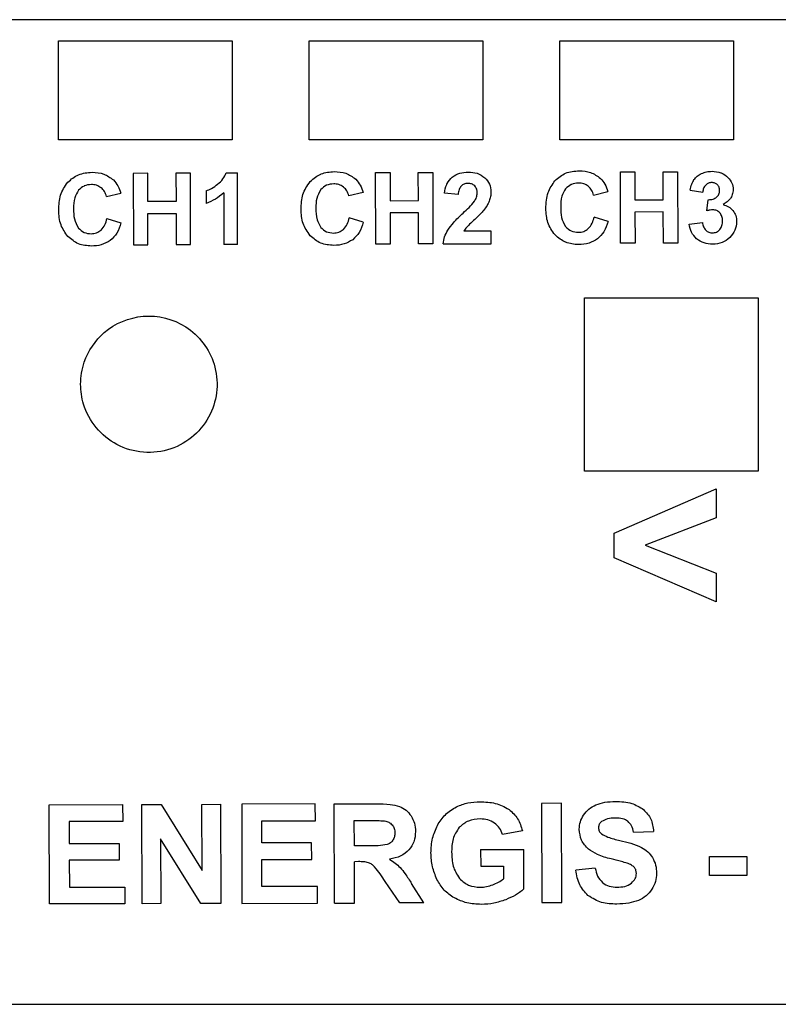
# Model space of a CAD drawing. Header units: millimetres. Extents: x -109 to 103, y 0 to 40.
# Tile 2 of 4: x -51 to -21, y 0 to 40. Entities that reach past the tile are written whole.
import ezdxf

# ---------------------------------------------------------------- set-up
doc = ezdxf.new("R2010")
doc.units = ezdxf.units.MM
doc.layers.get('0').update_dxf_attribs({"linetype": 'CONTINUOUS'})

msp = doc.modelspace()

# ---------------------------------------------------------------- linework, layer by layer
for p, q in [((102.618, 39.9), (-108.596, 39.9)), ((-43.082, 33.728), (-42.634, 33.729)), ((-42.626, 30.837), (-42.634, 33.729)), ((-43.897, 32.996), (-43.896, 32.495)), ((-28.277, 32.83), (-27.702, 32.969)), ((-24.39, 33.032), (-23.881, 32.947)), ((-47.91, 32.771), (-47.335, 32.91)), ((-43.184, 32.916), (-43.178, 30.836)), ((-37.568, 32.938), (-38.143, 32.799)), ((-33.733, 32.847), (-34.283, 32.9)), ((-23.719, 32.193), (-23.66, 32.643)), ((-47.888, 31.881), (-47.323, 31.704)), ((-37.557, 31.732), (-38.121, 31.909)), ((-27.69, 31.763), (-28.255, 31.94)), ((-32.409, 31.379), (-33.505, 31.376)), ((-32.407, 30.867), (-32.409, 31.379)), ((-24.427, 31.657), (-23.893, 31.723)), ((-42.626, 30.837), (-43.178, 30.836)), ((-34.342, 30.861), (-32.407, 30.867)), ((-38.729, 8.279), (-37.029, 8.284)), ((-38.718, 4.279), (-38.729, 8.279)), ((-37.92, 7.605), (-37.289, 7.606)), ((-37.917, 6.59), (-37.92, 7.605)), ((-31.143, 7.193), (-31.945, 7.041)), ((-26.669, 7.135), (-25.861, 7.173)), ((-37.319, 6.591), (-37.917, 6.59)), ((-32.83, 6.441), (-31.089, 6.446)), ((-32.83, 6.441), (-32.828, 5.767)), ((-31.085, 4.852), (-31.089, 6.446)), ((-37.751, 5.952), (-37.915, 5.951)), ((-37.91, 4.281), (-37.915, 5.951)), ((-32.828, 5.767), (-31.903, 5.769)), ((-31.903, 5.769), (-31.902, 5.262)), ((-28.209, 5.687), (-28.994, 5.609)), ((-36.087, 4.286), (-36.674, 5.155)), ((-35.121, 4.289), (-35.612, 5.068)), ((-38.718, 4.279), (-37.91, 4.281)), ((-35.121, 4.289), (-36.087, 4.286)), ((-107.096, 0.2), (101.118, 0.2))]:
    msp.add_line(p, q)
for points in [[(-42.839, 39.053), (-42.839, 35.053), (-49.839, 35.053), (-49.839, 39.053)], [(-39.739, 35.053), (-39.739, 39.053), (-32.739, 39.053), (-32.739, 35.053)], [(-29.639, 35.053), (-29.639, 39.053), (-22.639, 39.053), (-22.639, 35.053)], [(-24.893, 33.771), (-24.885, 30.891), (-25.466, 30.889), (-25.47, 32.149), (-26.609, 32.145), (-26.605, 30.886), (-27.187, 30.884), (-27.195, 33.764), (-26.614, 33.766), (-26.611, 32.633), (-25.471, 32.636), (-25.474, 33.769)], [(-46.238, 30.827), (-46.242, 32.086), (-45.103, 32.089), (-45.099, 30.83), (-44.517, 30.832), (-44.526, 33.712), (-45.107, 33.71), (-45.104, 32.576), (-46.243, 32.573), (-46.247, 33.707), (-46.828, 33.705), (-46.82, 30.825)], [(-37.053, 30.853), (-37.062, 33.733), (-36.48, 33.735), (-36.477, 32.601), (-35.338, 32.605), (-35.341, 33.738), (-34.759, 33.74), (-34.751, 30.86), (-35.332, 30.858), (-35.336, 32.118), (-36.476, 32.114), (-36.472, 30.855)], [(-21.65, 28.69), (-21.65, 21.69), (-28.65, 21.69), (-28.65, 28.69)], [(-27.449, 18.208), (-27.45, 19.199), (-23.34, 20.985), (-23.338, 19.818), (-26.205, 18.717), (-23.335, 17.584), (-23.333, 16.426)], [(-49.412, 7.571), (-49.409, 6.684), (-47.401, 6.69), (-47.399, 6.016), (-49.408, 6.01), (-49.404, 4.922), (-47.17, 4.928), (-47.168, 4.254), (-50.21, 4.246), (-50.222, 8.246), (-47.256, 8.254), (-47.254, 7.577)], [(-44.056, 5.592), (-44.063, 8.263), (-43.313, 8.266), (-43.301, 4.266), (-44.112, 4.263), (-45.732, 6.867), (-45.724, 4.259), (-46.475, 4.256), (-46.486, 8.256), (-45.701, 8.259)], [(-39.639, 6.713), (-41.647, 6.707), (-41.649, 7.594), (-39.491, 7.6), (-39.493, 8.277), (-42.459, 8.268), (-42.447, 4.268), (-39.405, 4.277), (-39.407, 4.951), (-41.642, 4.944), (-41.645, 6.033), (-39.637, 6.039)], [(-29.555, 4.305), (-29.567, 8.305), (-30.375, 8.303), (-30.363, 4.303)], [(-23.604, 6.156), (-22.098, 6.161), (-22.096, 5.394), (-23.602, 5.39)]]:
    msp.add_lwpolyline(points, close=True)
for points in [[(-49.037, 33.648), (-48.87, 33.719), (-48.68, 33.734), (-48.49, 33.749)], [(-29.404, 33.708), (-29.237, 33.779), (-29.047, 33.794), (-28.857, 33.809)], [(-49.466, 33.349), (-49.33, 33.465), (-49.193, 33.581), (-49.037, 33.648)], [(-39.699, 33.377), (-39.556, 33.499), (-39.427, 33.61), (-39.27, 33.677)], [(-32.659, 33.528), (-32.587, 33.447), (-32.516, 33.365), (-32.475, 33.271)], [(-29.833, 33.408), (-29.697, 33.525), (-29.561, 33.641), (-29.404, 33.708)], [(-23.137, 33.723), (-23.033, 33.68), (-22.948, 33.609), (-22.851, 33.53)], [(-48.808, 33.194), (-48.893, 33.155), (-48.963, 33.09), (-49.037, 33.021)], [(-39.042, 33.222), (-39.127, 33.184), (-39.197, 33.118), (-39.271, 33.049)], [(-34.283, 32.9), (-34.265, 33.026), (-34.247, 33.151), (-34.198, 33.261)], [(-33.497, 33.272), (-33.54, 33.254), (-33.578, 33.224), (-33.616, 33.193)], [(-33.342, 33.298), (-33.395, 33.294), (-33.449, 33.291), (-33.497, 33.272)], [(-32.475, 33.271), (-32.434, 33.175), (-32.424, 33.066), (-32.413, 32.957)], [(-29.175, 33.253), (-29.26, 33.215), (-29.33, 33.149), (-29.404, 33.08)], [(-23.318, 32.741), (-23.283, 32.781), (-23.25, 32.817), (-23.23, 32.862)], [(-23.317, 32.205), (-23.363, 32.225), (-23.414, 32.23), (-23.466, 32.235)], [(-23.193, 32.114), (-23.232, 32.149), (-23.271, 32.185), (-23.317, 32.205)], [(-22.514, 31.762), (-22.525, 31.64), (-22.537, 31.519), (-22.582, 31.411)], [(-49.036, 31.498), (-48.963, 31.43), (-48.894, 31.363), (-48.809, 31.325)], [(-39.269, 31.527), (-39.197, 31.458), (-39.127, 31.392), (-39.043, 31.353)], [(-29.403, 31.558), (-29.332, 31.49), (-29.261, 31.423), (-29.177, 31.385)], [(-29.177, 31.385), (-29.091, 31.345), (-28.991, 31.336), (-28.892, 31.327)], [(-22.582, 31.411), (-22.628, 31.303), (-22.709, 31.209), (-22.789, 31.115)], [(-49.04, 30.867), (-49.194, 30.932), (-49.323, 31.042), (-49.461, 31.16)], [(-39.273, 30.896), (-39.428, 30.961), (-39.561, 31.075), (-39.695, 31.188)], [(-29.407, 30.927), (-29.561, 30.992), (-29.69, 31.102), (-29.828, 31.22)], [(-23.483, 31.304), (-23.428, 31.31), (-23.373, 31.315), (-23.326, 31.337)], [(-38.751, 30.799), (-38.932, 30.814), (-39.114, 30.828), (-39.273, 30.896)], [(-26.263, 8.053), (-26.151, 7.932), (-26.039, 7.811), (-25.972, 7.668)], [(-33.322, 7.588), (-33.456, 7.532), (-33.572, 7.434), (-33.688, 7.336)], [(-32.847, 7.674), (-33.013, 7.662), (-33.178, 7.65), (-33.322, 7.588)], [(-25.972, 7.668), (-25.901, 7.519), (-25.881, 7.346), (-25.861, 7.173)], [(-28.761, 6.821), (-28.821, 6.954), (-28.838, 7.107), (-28.854, 7.26)], [(-28.051, 7.456), (-28.072, 7.415), (-28.077, 7.366), (-28.082, 7.317)], [(-28.082, 7.317), (-28.077, 7.27), (-28.071, 7.224), (-28.052, 7.185)], [(-28.052, 7.185), (-28.032, 7.143), (-27.997, 7.109), (-27.962, 7.074)], [(-28.484, 6.456), (-28.592, 6.571), (-28.699, 6.685), (-28.761, 6.821)], [(-33.678, 5.272), (-33.562, 5.168), (-33.447, 5.065), (-33.312, 5.006)], [(-26.746, 5.09), (-26.688, 5.146), (-26.631, 5.201), (-26.598, 5.269)], [(-26.598, 5.269), (-26.568, 5.332), (-26.559, 5.404), (-26.549, 5.476)], [(-33.312, 5.006), (-33.171, 4.944), (-33.009, 4.931), (-32.848, 4.918)]]:
    msp.add_open_spline(points, degree=3)
for points, knots in [([(-48.49, 33.749), (-48.325, 33.739), (-48.008, 33.719), (-47.753, 33.53), (-47.631, 33.439)], [0, 0, 0, 0, 0.0539088, 0.1034764, 0.1034764, 0.1034764, 0.1034764]), ([(-39.27, 33.677), (-39.265, 33.679), (-39.26, 33.681), (-39.093, 33.748), (-38.908, 33.763), (-38.724, 33.778)], [-0.06350561, -0.06350561, -0.06350561, -0.06350561, -0.06164864, -0.06164864, 0, 0, 0, 0]), ([(-38.724, 33.778), (-38.565, 33.768), (-38.406, 33.758), (-38.119, 33.657), (-38, 33.569), (-37.864, 33.468)], [-0.1127988, -0.1127988, -0.1127988, -0.1127988, -0.0564908, -0.0564908, 0, 0, 0, 0]), ([(-33.977, 33.556), (-33.87, 33.621), (-33.779, 33.677), (-33.562, 33.743), (-33.446, 33.749), (-33.329, 33.756)], [-0.0779245, -0.0779245, -0.0779245, -0.0779245, -0.03888286, -0.03888286, 0, 0, 0, 0]), ([(-33.329, 33.756), (-33.206, 33.75), (-33.083, 33.744), (-32.858, 33.67), (-32.768, 33.606), (-32.659, 33.528)], [-0.08939261, -0.08939261, -0.08939261, -0.08939261, -0.04487145, -0.04487145, 0, 0, 0, 0]), ([(-28.857, 33.809), (-28.699, 33.799), (-28.54, 33.789), (-28.252, 33.688), (-28.134, 33.6), (-27.998, 33.499)], [-0.1127988, -0.1127988, -0.1127988, -0.1127988, -0.0564908, -0.0564908, 0, 0, 0, 0]), ([(-23.933, 33.696), (-23.86, 33.725), (-23.795, 33.75), (-23.652, 33.78), (-23.578, 33.784), (-23.504, 33.787)], [-0.04944, -0.04944, -0.04944, -0.04944, -0.02469849, -0.02469849, 0, 0, 0, 0]), ([(-23.504, 33.787), (-23.381, 33.779), (-23.259, 33.77), (-23.145, 33.726), (-23.141, 33.725), (-23.137, 33.723)], [-0.08672212, -0.08672212, -0.08672212, -0.08672212, -0.04341542, -0.04341542, -0.0418221, -0.0418221, -0.0418221, -0.0418221]), ([(-49.834, 32.231), (-49.825, 32.435), (-49.816, 32.64), (-49.698, 33.016), (-49.594, 33.164), (-49.466, 33.349)], [-0.149436, -0.149436, -0.149436, -0.149436, -0.0750985, -0.0750985, 0, 0, 0, 0]), ([(-47.631, 33.439), (-47.556, 33.354), (-47.496, 33.285), (-47.399, 33.106), (-47.367, 33.008), (-47.335, 32.91)], [-0.06921504, -0.06921504, -0.06921504, -0.06921504, -0.03443763, -0.03443763, 0, 0, 0, 0]), ([(-43.428, 33.266), (-43.351, 33.333), (-43.203, 33.462), (-43.121, 33.641), (-43.082, 33.728)], [0, 0, 0, 0, 0.03358996, 0.06479705, 0.06479705, 0.06479705, 0.06479705]), ([(-40.067, 32.259), (-40.058, 32.463), (-40.05, 32.668), (-39.931, 33.044), (-39.828, 33.192), (-39.699, 33.377)], [-0.1494359, -0.1494359, -0.1494359, -0.1494359, -0.0750985, -0.0750985, 0, 0, 0, 0]), ([(-37.864, 33.468), (-37.79, 33.382), (-37.73, 33.313), (-37.632, 33.135), (-37.6, 33.036), (-37.568, 32.938)], [-0.069215, -0.069215, -0.069215, -0.069215, -0.03443761, -0.03443761, 0, 0, 0, 0]), ([(-34.198, 33.261), (-34.193, 33.272), (-34.141, 33.38), (-34.055, 33.472), (-33.977, 33.556)], [0.04104302, 0.04104302, 0.04104302, 0.04104302, 0.04493547, 0.08208604, 0.08208604, 0.08208604, 0.08208604]), ([(-30.201, 32.29), (-30.191, 32.51), (-30.174, 32.919), (-29.94, 33.254), (-29.833, 33.408)], [0, 0, 0, 0, 0.0717141, 0.1331921, 0.1331921, 0.1331921, 0.1331921]), ([(-27.998, 33.499), (-27.935, 33.427), (-27.8, 33.272), (-27.736, 33.075), (-27.702, 32.969)], [0, 0, 0, 0, 0.03145565, 0.06803744, 0.06803744, 0.06803744, 0.06803744]), ([(-24.39, 33.032), (-24.372, 33.112), (-24.339, 33.259), (-24.265, 33.39), (-24.231, 33.45)], [0, 0, 0, 0, 0.02713865, 0.04992156, 0.04992156, 0.04992156, 0.04992156]), ([(-24.231, 33.45), (-24.188, 33.504), (-24.149, 33.552), (-24.049, 33.634), (-23.991, 33.665), (-23.933, 33.696)], [-0.04389615, -0.04389615, -0.04389615, -0.04389615, -0.02193067, -0.02193067, 0, 0, 0, 0]), ([(-22.851, 33.53), (-22.793, 33.46), (-22.736, 33.39), (-22.667, 33.231), (-22.658, 33.145), (-22.647, 33.051)], [-0.06301549, -0.06301549, -0.06301549, -0.06301549, -0.03152782, -0.03152782, 0, 0, 0, 0]), ([(-49.037, 33.021), (-49.095, 32.923), (-49.229, 32.694), (-49.233, 32.428), (-49.235, 32.276)], [0, 0, 0, 0, 0.03735131, 0.08693858, 0.08693858, 0.08693858, 0.08693858]), ([(-48.518, 33.252), (-48.618, 33.243), (-48.718, 33.234), (-48.806, 33.195), (-48.807, 33.194), (-48.808, 33.194)], [-0.06849022, -0.06849022, -0.06849022, -0.06849022, -0.03425224, -0.03425224, -0.03375057, -0.03375057, -0.03375057, -0.03375057]), ([(-48.124, 33.124), (-48.187, 33.164), (-48.244, 33.201), (-48.376, 33.243), (-48.447, 33.248), (-48.518, 33.252)], [-0.04770661, -0.04770661, -0.04770661, -0.04770661, -0.02383297, -0.02383297, 0, 0, 0, 0]), ([(-47.91, 32.771), (-47.931, 32.841), (-47.972, 32.977), (-48.074, 33.076), (-48.124, 33.124)], [0, 0, 0, 0, 0.02392543, 0.04656695, 0.04656695, 0.04656695, 0.04656695]), ([(-43.897, 32.996), (-43.82, 33.028), (-43.652, 33.097), (-43.507, 33.206), (-43.428, 33.266)], [0, 0, 0, 0, 0.02751081, 0.06029462, 0.06029462, 0.06029462, 0.06029462]), ([(-39.271, 33.049), (-39.347, 32.919), (-39.403, 32.824), (-39.465, 32.57), (-39.466, 32.437), (-39.468, 32.304)], [-0.09021302, -0.09021302, -0.09021302, -0.09021302, -0.04441989, -0.04441989, 0, 0, 0, 0]), ([(-38.752, 33.28), (-38.852, 33.271), (-38.951, 33.262), (-39.039, 33.223), (-39.041, 33.223), (-39.042, 33.222)], [-0.06849052, -0.06849052, -0.06849052, -0.06849052, -0.0342524, -0.0342524, -0.03375064, -0.03375064, -0.03375064, -0.03375064]), ([(-38.358, 33.152), (-38.421, 33.193), (-38.477, 33.229), (-38.609, 33.272), (-38.681, 33.276), (-38.752, 33.28)], [-0.04770654, -0.04770654, -0.04770654, -0.04770654, -0.02383294, -0.02383294, 0, 0, 0, 0]), ([(-38.143, 32.799), (-38.164, 32.867), (-38.184, 32.935), (-38.255, 33.053), (-38.304, 33.1), (-38.358, 33.152)], [-0.04963178, -0.04963178, -0.04963178, -0.04963178, -0.02483375, -0.02483375, 0, 0, 0, 0]), ([(-33.616, 33.193), (-33.647, 33.148), (-33.717, 33.044), (-33.727, 32.919), (-33.733, 32.847)], [0, 0, 0, 0, 0.01780195, 0.04120108, 0.04120108, 0.04120108, 0.04120108]), ([(-33.067, 33.2), (-33.111, 33.233), (-33.148, 33.261), (-33.24, 33.293), (-33.291, 33.295), (-33.342, 33.298)], [-0.03405274, -0.03405274, -0.03405274, -0.03405274, -0.01696921, -0.01696921, 0, 0, 0, 0]), ([(-32.967, 32.916), (-32.97, 32.969), (-32.973, 33.021), (-33.005, 33.116), (-33.033, 33.153), (-33.067, 33.2)], [-0.03832255, -0.03832255, -0.03832255, -0.03832255, -0.01925817, -0.01925817, 0, 0, 0, 0]), ([(-32.413, 32.957), (-32.416, 32.893), (-32.421, 32.766), (-32.462, 32.646), (-32.482, 32.586)], [0, 0, 0, 0, 0.02118019, 0.04205987, 0.04205987, 0.04205987, 0.04205987]), ([(-29.404, 33.08), (-29.462, 32.982), (-29.596, 32.754), (-29.6, 32.487), (-29.602, 32.335)], [0, 0, 0, 0, 0.03735129, 0.08693856, 0.08693856, 0.08693856, 0.08693856]), ([(-28.885, 33.312), (-28.985, 33.302), (-29.085, 33.293), (-29.173, 33.254), (-29.174, 33.254), (-29.175, 33.253)], [-0.06848938, -0.06848938, -0.06848938, -0.06848938, -0.03425182, -0.03425182, -0.03375035, -0.03375035, -0.03375035, -0.03375035]), ([(-28.491, 33.183), (-28.554, 33.224), (-28.611, 33.261), (-28.743, 33.303), (-28.814, 33.307), (-28.885, 33.312)], [-0.04770658, -0.04770658, -0.04770658, -0.04770658, -0.02383296, -0.02383296, 0, 0, 0, 0]), ([(-28.277, 32.83), (-28.298, 32.9), (-28.339, 33.036), (-28.441, 33.135), (-28.491, 33.183)], [0, 0, 0, 0, 0.02392545, 0.04656697, 0.04656697, 0.04656697, 0.04656697]), ([(-23.76, 33.234), (-23.796, 33.187), (-23.825, 33.15), (-23.865, 33.053), (-23.873, 33), (-23.881, 32.947)], [-0.03604771, -0.03604771, -0.03604771, -0.03604771, -0.01792099, -0.01792099, 0, 0, 0, 0]), ([(-23.518, 33.333), (-23.564, 33.329), (-23.609, 33.325), (-23.689, 33.292), (-23.724, 33.263), (-23.76, 33.234)], [-0.03044549, -0.03044549, -0.03044549, -0.03044549, -0.01522282, -0.01522282, 0, 0, 0, 0]), ([(-23.288, 33.247), (-23.321, 33.272), (-23.388, 33.325), (-23.474, 33.33), (-23.518, 33.333)], [0, 0, 0, 0, 0.01330536, 0.02785667, 0.02785667, 0.02785667, 0.02785667]), ([(-23.201, 33.016), (-23.204, 33.061), (-23.21, 33.147), (-23.263, 33.215), (-23.288, 33.247)], [0, 0, 0, 0, 0.01471292, 0.02806442, 0.02806442, 0.02806442, 0.02806442]), ([(-23.23, 32.862), (-23.23, 32.863), (-23.229, 32.864), (-23.209, 32.911), (-23.205, 32.963), (-23.201, 33.016)], [-0.01795773, -0.01795773, -0.01795773, -0.01795773, -0.01751893, -0.01751893, 0, 0, 0, 0]), ([(-22.647, 33.051), (-22.659, 32.982), (-22.671, 32.913), (-22.712, 32.773), (-22.738, 32.726), (-22.834, 32.589), (-22.947, 32.517), (-23.06, 32.445)], [-0.07522486, -0.07522486, -0.07522486, -0.07522486, -0.0610764, -0.0610764, -0.04467992, -0.04467992, 0, 0, 0, 0]), ([(-43.184, 32.916), (-43.293, 32.824), (-43.398, 32.737), (-43.635, 32.597), (-43.765, 32.546), (-43.896, 32.495)], [-0.09313059, -0.09313059, -0.09313059, -0.09313059, -0.04655965, -0.04655965, 0, 0, 0, 0]), ([(-33.537, 32.105), (-33.456, 32.18), (-33.375, 32.254), (-33.214, 32.418), (-33.16, 32.483), (-33.08, 32.578)], [-0.07863459, -0.07863459, -0.07863459, -0.07863459, -0.04114501, -0.04114501, 0, 0, 0, 0]), ([(-33.08, 32.578), (-33.049, 32.63), (-33.018, 32.682), (-32.979, 32.795), (-32.974, 32.85), (-32.967, 32.916)], [-0.04385882, -0.04385882, -0.04385882, -0.04385882, -0.02198908, -0.02198908, 0, 0, 0, 0]), ([(-32.482, 32.586), (-32.51, 32.525), (-32.57, 32.394), (-32.656, 32.279), (-32.702, 32.217)], [0, 0, 0, 0, 0.02236675, 0.04785143, 0.04785143, 0.04785143, 0.04785143]), ([(-23.66, 32.643), (-23.592, 32.644), (-23.469, 32.645), (-23.365, 32.712), (-23.318, 32.741)], [0, 0, 0, 0, 0.02206543, 0.04018952, 0.04018952, 0.04018952, 0.04018952]), ([(-49.461, 31.16), (-49.569, 31.309), (-49.8, 31.627), (-49.822, 32.021), (-49.834, 32.231)], [0, 0, 0, 0, 0.0600316, 0.1283372, 0.1283372, 0.1283372, 0.1283372]), ([(-49.235, 32.276), (-49.233, 32.137), (-49.231, 31.999), (-49.169, 31.733), (-49.113, 31.635), (-49.036, 31.498)], [-0.1029688, -0.1029688, -0.1029688, -0.1029688, -0.0524169, -0.0524169, 0, 0, 0, 0]), ([(-39.695, 31.188), (-39.821, 31.362), (-39.925, 31.505), (-40.045, 31.865), (-40.056, 32.062), (-40.067, 32.259)], [-0.1319892, -0.1319892, -0.1319892, -0.1319892, -0.0657525, -0.0657525, 0, 0, 0, 0]), ([(-39.468, 32.304), (-39.466, 32.144), (-39.462, 31.867), (-39.327, 31.628), (-39.269, 31.527)], [0, 0, 0, 0, 0.05223673, 0.0904134, 0.0904134, 0.0904134, 0.0904134]), ([(-32.702, 32.217), (-32.748, 32.165), (-32.861, 32.035), (-32.987, 31.918), (-33.062, 31.849)], [0, 0, 0, 0, 0.02329869, 0.05730176, 0.05730176, 0.05730176, 0.05730176]), ([(-29.828, 31.22), (-29.955, 31.394), (-30.058, 31.537), (-30.179, 31.896), (-30.19, 32.093), (-30.201, 32.29)], [-0.1319892, -0.1319892, -0.1319892, -0.1319892, -0.0657525, -0.0657525, 0, 0, 0, 0]), ([(-29.602, 32.335), (-29.6, 32.197), (-29.598, 32.058), (-29.536, 31.793), (-29.48, 31.695), (-29.403, 31.558)], [-0.1029688, -0.1029688, -0.1029688, -0.1029688, -0.0524169, -0.0524169, 0, 0, 0, 0]), ([(-23.466, 32.235), (-23.505, 32.233), (-23.591, 32.227), (-23.674, 32.205), (-23.719, 32.193)], [0, 0, 0, 0, 0.01298392, 0.02859219, 0.02859219, 0.02859219, 0.02859219]), ([(-23.06, 32.445), (-22.982, 32.422), (-22.829, 32.378), (-22.718, 32.264), (-22.664, 32.208)], [0, 0, 0, 0, 0.02652627, 0.05210675, 0.05210675, 0.05210675, 0.05210675]), ([(-22.664, 32.208), (-22.617, 32.137), (-22.574, 32.073), (-22.525, 31.924), (-22.519, 31.843), (-22.514, 31.762)], [-0.05406676, -0.05406676, -0.05406676, -0.05406676, -0.02701507, -0.02701507, 0, 0, 0, 0]), ([(-48.126, 31.416), (-48.061, 31.492), (-48.01, 31.55), (-47.932, 31.707), (-47.91, 31.794), (-47.888, 31.881)], [-0.06015404, -0.06015404, -0.06015404, -0.06015404, -0.02982897, -0.02982897, 0, 0, 0, 0]), ([(-38.36, 31.445), (-38.294, 31.52), (-38.244, 31.579), (-38.166, 31.736), (-38.144, 31.822), (-38.121, 31.909)], [-0.06015401, -0.06015401, -0.06015401, -0.06015401, -0.02982896, -0.02982896, 0, 0, 0, 0]), ([(-34.155, 31.413), (-34.08, 31.516), (-33.898, 31.767), (-33.67, 31.98), (-33.537, 32.105)], [0, 0, 0, 0, 0.0425035, 0.1033745, 0.1033745, 0.1033745, 0.1033745]), ([(-33.062, 31.849), (-33.134, 31.783), (-33.247, 31.68), (-33.354, 31.57), (-33.392, 31.53)], [0, 0, 0, 0, 0.03245098, 0.05103091, 0.05103091, 0.05103091, 0.05103091]), ([(-28.493, 31.476), (-28.428, 31.552), (-28.378, 31.61), (-28.299, 31.767), (-28.277, 31.854), (-28.255, 31.94)], [-0.06015403, -0.06015403, -0.06015403, -0.06015403, -0.02982897, -0.02982897, 0, 0, 0, 0]), ([(-27.69, 31.763), (-27.737, 31.619), (-27.823, 31.35), (-28.025, 31.153), (-28.12, 31.062)], [0, 0, 0, 0, 0.04951437, 0.09264609, 0.09264609, 0.09264609, 0.09264609]), ([(-23.196, 31.434), (-23.156, 31.492), (-23.123, 31.539), (-23.086, 31.657), (-23.083, 31.72), (-23.08, 31.784)], [-0.04281732, -0.04281732, -0.04281732, -0.04281732, -0.02133192, -0.02133192, 0, 0, 0, 0]), ([(-23.08, 31.784), (-23.083, 31.849), (-23.09, 31.97), (-23.16, 32.068), (-23.193, 32.114)], [0, 0, 0, 0, 0.02096868, 0.03943435, 0.03943435, 0.03943435, 0.03943435]), ([(-48.524, 31.268), (-48.45, 31.274), (-48.303, 31.286), (-48.185, 31.373), (-48.126, 31.416)], [0, 0, 0, 0, 0.02430339, 0.04807465, 0.04807465, 0.04807465, 0.04807465]), ([(-47.323, 31.704), (-47.369, 31.56), (-47.456, 31.29), (-47.658, 31.093), (-47.753, 31.002)], [0, 0, 0, 0, 0.04951437, 0.09264601, 0.09264601, 0.09264601, 0.09264601]), ([(-38.758, 31.296), (-38.684, 31.302), (-38.537, 31.314), (-38.418, 31.402), (-38.36, 31.445)], [0, 0, 0, 0, 0.02430339, 0.04807465, 0.04807465, 0.04807465, 0.04807465]), ([(-37.557, 31.732), (-37.603, 31.588), (-37.689, 31.318), (-37.892, 31.122), (-37.986, 31.03)], [0, 0, 0, 0, 0.04951437, 0.09264593, 0.09264593, 0.09264593, 0.09264593]), ([(-34.342, 30.861), (-34.327, 30.957), (-34.295, 31.151), (-34.202, 31.325), (-34.155, 31.413)], [0, 0, 0, 0, 0.03222585, 0.06510897, 0.06510897, 0.06510897, 0.06510897]), ([(-33.392, 31.53), (-33.414, 31.504), (-33.455, 31.456), (-33.489, 31.402), (-33.505, 31.376)], [0, 0, 0, 0, 0.01111369, 0.02117856, 0.02117856, 0.02117856, 0.02117856]), ([(-28.892, 31.327), (-28.817, 31.334), (-28.67, 31.346), (-28.552, 31.433), (-28.493, 31.476)], [0, 0, 0, 0, 0.02430339, 0.04807465, 0.04807465, 0.04807465, 0.04807465]), ([(-24.127, 31.069), (-24.204, 31.151), (-24.361, 31.317), (-24.405, 31.542), (-24.427, 31.657)], [0, 0, 0, 0, 0.03663576, 0.07467343, 0.07467343, 0.07467343, 0.07467343]), ([(-23.893, 31.723), (-23.882, 31.661), (-23.862, 31.545), (-23.789, 31.453), (-23.754, 31.411)], [0, 0, 0, 0, 0.02070119, 0.03848606, 0.03848606, 0.03848606, 0.03848606]), ([(-23.754, 31.411), (-23.715, 31.38), (-23.635, 31.317), (-23.534, 31.308), (-23.483, 31.304)], [0, 0, 0, 0, 0.01643708, 0.03308118, 0.03308118, 0.03308118, 0.03308118]), ([(-23.326, 31.337), (-23.325, 31.337), (-23.325, 31.337), (-23.277, 31.359), (-23.236, 31.397), (-23.196, 31.434)], [-0.01860234, -0.01860234, -0.01860234, -0.01860234, -0.0184906, -0.0184906, 0, 0, 0, 0]), ([(-48.809, 31.325), (-48.809, 31.325), (-48.808, 31.324), (-48.722, 31.286), (-48.623, 31.277), (-48.524, 31.268)], [-0.03332284, -0.03332284, -0.03332284, -0.03332284, -0.03300081, -0.03300081, 0, 0, 0, 0]), ([(-47.753, 31.002), (-47.88, 30.925), (-47.987, 30.861), (-48.243, 30.786), (-48.38, 30.778), (-48.517, 30.771)], [-0.09182103, -0.09182103, -0.09182103, -0.09182103, -0.04578731, -0.04578731, 0, 0, 0, 0]), ([(-39.043, 31.353), (-39.042, 31.353), (-39.041, 31.353), (-38.955, 31.314), (-38.857, 31.305), (-38.758, 31.296)], [-0.03332284, -0.03332284, -0.03332284, -0.03332284, -0.03300079, -0.03300079, 0, 0, 0, 0]), ([(-37.986, 31.03), (-38.097, 30.963), (-38.332, 30.822), (-38.606, 30.807), (-38.751, 30.799)], [0, 0, 0, 0, 0.04252501, 0.08996525, 0.08996525, 0.08996525, 0.08996525]), ([(-28.12, 31.062), (-28.231, 30.995), (-28.465, 30.853), (-28.74, 30.838), (-28.884, 30.83)], [0, 0, 0, 0, 0.04252501, 0.08996501, 0.08996501, 0.08996501, 0.08996501]), ([(-23.478, 30.846), (-23.596, 30.853), (-23.715, 30.861), (-23.932, 30.934), (-24.023, 30.997), (-24.127, 31.069)], [-0.08387645, -0.08387645, -0.08387645, -0.08387645, -0.04199144, -0.04199144, 0, 0, 0, 0]), ([(-22.789, 31.115), (-22.888, 31.037), (-23.09, 30.878), (-23.347, 30.857), (-23.478, 30.846)], [0, 0, 0, 0, 0.04109647, 0.08381974, 0.08381974, 0.08381974, 0.08381974]), ([(-48.517, 30.771), (-48.695, 30.785), (-48.874, 30.8), (-49.034, 30.865), (-49.037, 30.866), (-49.04, 30.867)], [-0.1230496, -0.1230496, -0.1230496, -0.1230496, -0.06154382, -0.06154382, -0.06044257, -0.06044257, -0.06044257, -0.06044257]), ([(-28.884, 30.83), (-29.063, 30.845), (-29.241, 30.859), (-29.401, 30.925), (-29.404, 30.926), (-29.407, 30.927)], [-0.12304976, -0.12304976, -0.12304976, -0.12304976, -0.0615439, -0.0615439, -0.06044262, -0.06044262, -0.06044262, -0.06044262]), ([(-48.95, 25.2), (-48.95, 24.929), (-48.91, 24.658), (-48.62, 23.708), (-48.125, 23.107), (-46.826, 22.42), (-46.022, 22.356), (-44.63, 22.829), (-44.046, 23.344), (-43.426, 24.614), (-43.369, 25.349), (-43.761, 26.624), (-44.174, 27.167), (-45.219, 27.838), (-45.829, 27.99), (-47, 27.894), (-47.558, 27.66), (-48.362, 26.967), (-48.644, 26.552), (-48.899, 25.806), (-48.95, 25.503), (-48.95, 25.2)], [-1.720013, -1.720013, -1.720013, -1.720013, -1.63912, -1.63912, -1.423215, -1.423215, -1.200307, -1.200307, -0.984313, -0.984313, -0.778295, -0.778295, -0.586104, -0.586104, -0.407602, -0.407602, -0.23537, -0.23537, -0.090527, -0.090527, 0, 0, 0, 0]), ([(-33.807, 8.162), (-33.638, 8.232), (-33.502, 8.288), (-33.181, 8.353), (-33.015, 8.358), (-32.849, 8.364)], [-0.0999181, -0.0999181, -0.0999181, -0.0999181, -0.04973106, -0.04973106, 0, 0, 0, 0]), ([(-32.849, 8.364), (-32.643, 8.358), (-32.436, 8.352), (-32.043, 8.253), (-31.887, 8.167), (-31.685, 8.055)], [-0.1374054, -0.1374054, -0.1374054, -0.1374054, -0.069216, -0.069216, 0, 0, 0, 0]), ([(-28.185, 8.238), (-28.066, 8.279), (-27.811, 8.367), (-27.542, 8.375), (-27.398, 8.38)], [0, 0, 0, 0, 0.03746535, 0.08034205, 0.08034205, 0.08034205, 0.08034205]), ([(-27.398, 8.38), (-27.171, 8.374), (-26.763, 8.363), (-26.417, 8.149), (-26.263, 8.053)], [0, 0, 0, 0, 0.0665101, 0.1199646, 0.1199646, 0.1199646, 0.1199646]), ([(-37.029, 8.284), (-36.844, 8.284), (-36.528, 8.285), (-36.223, 8.21), (-36.097, 8.179)], [0, 0, 0, 0, 0.05542025, 0.09409825, 0.09409825, 0.09409825, 0.09409825]), ([(-36.097, 8.179), (-36.005, 8.135), (-35.817, 8.048), (-35.694, 7.881), (-35.631, 7.797)], [0, 0, 0, 0, 0.03014138, 0.06113205, 0.06113205, 0.06113205, 0.06113205]), ([(-34.571, 7.415), (-34.474, 7.568), (-34.277, 7.877), (-33.964, 8.066), (-33.807, 8.162)], [0, 0, 0, 0, 0.0536836, 0.1081757, 0.1081757, 0.1081757, 0.1081757]), ([(-31.685, 8.055), (-31.557, 7.939), (-31.296, 7.703), (-31.195, 7.366), (-31.143, 7.193)], [0, 0, 0, 0, 0.050684, 0.1035492, 0.1035492, 0.1035492, 0.1035492]), ([(-28.683, 7.832), (-28.617, 7.916), (-28.483, 8.09), (-28.286, 8.188), (-28.185, 8.238)], [0, 0, 0, 0, 0.03156221, 0.06503747, 0.06503747, 0.06503747, 0.06503747]), ([(-37.289, 7.606), (-37.191, 7.607), (-37.093, 7.608), (-36.883, 7.605), (-36.808, 7.6), (-36.7, 7.594)], [0, 0, 0, 0, 0.0294943, 0.0294943, 0.06291018, 0.06291018, 0.06291018, 0.06291018]), ([(-36.7, 7.594), (-36.642, 7.582), (-36.584, 7.569), (-36.482, 7.518), (-36.442, 7.481), (-36.395, 7.438)], [0, 0, 0, 0, 0.01773822, 0.01773822, 0.03556418, 0.03556418, 0.03556418, 0.03556418]), ([(-35.631, 7.797), (-35.58, 7.7), (-35.475, 7.504), (-35.461, 7.281), (-35.454, 7.167)], [0, 0, 0, 0, 0.03230961, 0.06608545, 0.06608545, 0.06608545, 0.06608545]), ([(-32.264, 7.505), (-32.362, 7.561), (-32.444, 7.609), (-32.639, 7.664), (-32.743, 7.669), (-32.847, 7.674)], [-0.06267115, -0.06267115, -0.06267115, -0.06267115, -0.03126212, -0.03126212, 0, 0, 0, 0]), ([(-28.854, 7.26), (-28.847, 7.363), (-28.84, 7.463), (-28.782, 7.654), (-28.733, 7.743), (-28.683, 7.832)], [-0.06120888, -0.06120888, -0.06120888, -0.06120888, -0.03060135, -0.03060135, 0, 0, 0, 0]), ([(-27.955, 7.565), (-27.973, 7.549), (-27.991, 7.533), (-28.024, 7.498), (-28.039, 7.479), (-28.051, 7.457), (-28.051, 7.457), (-28.051, 7.456)], [-0.03069633, -0.03069633, -0.03069633, -0.03069633, -0.02296643, -0.02296643, -0.01511081, -0.01511081, -0.01503245, -0.01503245, -0.01503245, -0.01503245]), ([(-27.404, 7.711), (-27.511, 7.708), (-27.707, 7.701), (-27.878, 7.607), (-27.955, 7.565)], [0, 0, 0, 0, 0.03158562, 0.0576839, 0.0576839, 0.0576839, 0.0576839]), ([(-26.892, 7.578), (-26.962, 7.617), (-27.12, 7.706), (-27.302, 7.709), (-27.404, 7.711)], [0, 0, 0, 0, 0.02360092, 0.05363442, 0.05363442, 0.05363442, 0.05363442]), ([(-26.669, 7.135), (-26.688, 7.228), (-26.723, 7.396), (-26.84, 7.521), (-26.892, 7.578)], [0, 0, 0, 0, 0.02772598, 0.05045491, 0.05045491, 0.05045491, 0.05045491]), ([(-36.395, 7.438), (-36.359, 7.385), (-36.329, 7.341), (-36.293, 7.231), (-36.29, 7.172), (-36.287, 7.113)], [0, 0, 0, 0, 0.01931281, 0.01931281, 0.0385161, 0.0385161, 0.0385161, 0.0385161]), ([(-35.454, 7.167), (-35.463, 7.025), (-35.481, 6.752), (-35.64, 6.53), (-35.717, 6.423)], [0, 0, 0, 0, 0.04162742, 0.08035513, 0.08035513, 0.08035513, 0.08035513]), ([(-34.83, 6.304), (-34.821, 6.503), (-34.804, 6.89), (-34.647, 7.244), (-34.571, 7.415)], [0, 0, 0, 0, 0.0593664, 0.114997, 0.114997, 0.114997, 0.114997]), ([(-33.688, 7.336), (-33.801, 7.168), (-33.888, 7.038), (-33.986, 6.702), (-33.992, 6.52), (-33.998, 6.339)], [-0.1097563, -0.1097563, -0.1097563, -0.1097563, -0.0544247, -0.0544247, 0, 0, 0, 0]), ([(-31.945, 7.041), (-31.979, 7.133), (-32.046, 7.315), (-32.192, 7.442), (-32.264, 7.505)], [0, 0, 0, 0, 0.02904014, 0.05716303, 0.05716303, 0.05716303, 0.05716303]), ([(-36.368, 6.812), (-36.399, 6.774), (-36.429, 6.737), (-36.504, 6.68), (-36.549, 6.661), (-36.593, 6.642)], [0, 0, 0, 0, 0.01493323, 0.01493323, 0.0298612, 0.0298612, 0.0298612, 0.0298612]), ([(-36.287, 7.113), (-36.289, 7.059), (-36.291, 7.006), (-36.317, 6.906), (-36.34, 6.863), (-36.368, 6.812)], [0, 0, 0, 0, 0.01597304, 0.01597304, 0.03203966, 0.03203966, 0.03203966, 0.03203966]), ([(-27.962, 7.074), (-27.875, 7.027), (-27.642, 6.902), (-27.382, 6.845), (-27.219, 6.809)], [0, 0, 0, 0, 0.0292856, 0.07920765, 0.07920765, 0.07920765, 0.07920765]), ([(-27.219, 6.809), (-27.069, 6.773), (-26.92, 6.738), (-26.623, 6.643), (-26.507, 6.593), (-26.346, 6.523)], [-0.1034185, -0.1034185, -0.1034185, -0.1034185, -0.0526571, -0.0526571, 0, 0, 0, 0]), ([(-36.593, 6.642), (-36.727, 6.62), (-36.82, 6.604), (-37.076, 6.589), (-37.197, 6.59), (-37.319, 6.591)], [0, 0, 0, 0, 0.04070826, 0.04070826, 0.07737688, 0.07737688, 0.07737688, 0.07737688]), ([(-35.717, 6.423), (-35.822, 6.333), (-36.051, 6.137), (-36.347, 6.081), (-36.507, 6.051)], [0, 0, 0, 0, 0.04076287, 0.08868923, 0.08868923, 0.08868923, 0.08868923]), ([(-27.571, 6.063), (-27.761, 6.11), (-28.087, 6.192), (-28.367, 6.378), (-28.484, 6.456)], [0, 0, 0, 0, 0.05809183, 0.09998401, 0.09998401, 0.09998401, 0.09998401]), ([(-26.346, 6.523), (-26.257, 6.47), (-26.082, 6.365), (-25.962, 6.2), (-25.903, 6.118)], [0, 0, 0, 0, 0.03071286, 0.06060876, 0.06060876, 0.06060876, 0.06060876]), ([(-36.507, 6.051), (-36.425, 6), (-36.269, 5.904), (-36.137, 5.777), (-36.074, 5.716)], [0, 0, 0, 0, 0.02878512, 0.05488679, 0.05488679, 0.05488679, 0.05488679]), ([(-34.592, 5.239), (-34.661, 5.407), (-34.801, 5.748), (-34.82, 6.117), (-34.83, 6.304)], [0, 0, 0, 0, 0.0540698, 0.1098023, 0.1098023, 0.1098023, 0.1098023]), ([(-33.998, 6.339), (-33.991, 6.146), (-33.985, 5.953), (-33.884, 5.592), (-33.795, 5.454), (-33.678, 5.272)], [-0.1286728, -0.1286728, -0.1286728, -0.1286728, -0.0649602, -0.0649602, 0, 0, 0, 0]), ([(-26.924, 5.89), (-27.002, 5.913), (-27.216, 5.977), (-27.433, 6.029), (-27.571, 6.063)], [0, 0, 0, 0, 0.02424015, 0.0669909, 0.0669909, 0.0669909, 0.0669909]), ([(-25.903, 6.118), (-25.849, 6.009), (-25.804, 5.919), (-25.751, 5.705), (-25.746, 5.593), (-25.742, 5.482)], [-0.06739295, -0.06739295, -0.06739295, -0.06739295, -0.033592, -0.033592, 0, 0, 0, 0]), ([(-37.344, 5.908), (-37.421, 5.926), (-37.475, 5.938), (-37.614, 5.952), (-37.682, 5.952), (-37.751, 5.952)], [-0.04214343, -0.04214343, -0.04214343, -0.04214343, -0.02060315, -0.02060315, 0, 0, 0, 0]), ([(-37.101, 5.742), (-37.137, 5.777), (-37.172, 5.812), (-37.253, 5.868), (-37.295, 5.886), (-37.344, 5.908)], [-0.03227073, -0.03227073, -0.03227073, -0.03227073, -0.01617693, -0.01617693, 0, 0, 0, 0]), ([(-36.674, 5.155), (-36.741, 5.256), (-36.808, 5.357), (-36.956, 5.563), (-37.015, 5.636), (-37.101, 5.742)], [-0.07827736, -0.07827736, -0.07827736, -0.07827736, -0.04092497, -0.04092497, 0, 0, 0, 0]), ([(-36.074, 5.716), (-36.005, 5.633), (-35.836, 5.428), (-35.696, 5.202), (-35.612, 5.068)], [0, 0, 0, 0, 0.0323221, 0.0796394, 0.0796394, 0.0796394, 0.0796394]), ([(-28.506, 4.588), (-28.629, 4.724), (-28.891, 5.015), (-28.958, 5.403), (-28.994, 5.609)], [0, 0, 0, 0, 0.0539428, 0.1152023, 0.1152023, 0.1152023, 0.1152023]), ([(-28.209, 5.687), (-28.185, 5.578), (-28.161, 5.469), (-28.066, 5.272), (-28.002, 5.2), (-27.919, 5.107)], [-0.07419646, -0.07419646, -0.07419646, -0.07419646, -0.03736372, -0.03736372, 0, 0, 0, 0]), ([(-26.633, 5.718), (-26.67, 5.751), (-26.755, 5.828), (-26.863, 5.868), (-26.924, 5.89)], [0, 0, 0, 0, 0.01473917, 0.03410826, 0.03410826, 0.03410826, 0.03410826]), ([(-26.549, 5.476), (-26.552, 5.52), (-26.555, 5.565), (-26.583, 5.645), (-26.607, 5.68), (-26.633, 5.718)], [-0.02757936, -0.02757936, -0.02757936, -0.02757936, -0.0137975, -0.0137975, 0, 0, 0, 0]), ([(-33.889, 4.488), (-34.035, 4.585), (-34.329, 4.78), (-34.504, 5.086), (-34.592, 5.239)], [0, 0, 0, 0, 0.0518938, 0.1041676, 0.1041676, 0.1041676, 0.1041676]), ([(-32.339, 5.019), (-32.262, 5.052), (-32.185, 5.084), (-32.038, 5.165), (-31.975, 5.21), (-31.902, 5.262)], [-0.05367596, -0.05367596, -0.05367596, -0.05367596, -0.02688292, -0.02688292, 0, 0, 0, 0]), ([(-25.742, 5.482), (-25.749, 5.368), (-25.765, 5.14), (-25.875, 4.939), (-25.931, 4.837)], [0, 0, 0, 0, 0.03362856, 0.06787355, 0.06787355, 0.06787355, 0.06787355]), ([(-32.848, 4.918), (-32.762, 4.923), (-32.588, 4.932), (-32.423, 4.99), (-32.339, 5.019)], [0, 0, 0, 0, 0.02553091, 0.05208078, 0.05208078, 0.05208078, 0.05208078]), ([(-31.085, 4.852), (-31.209, 4.75), (-31.305, 4.672), (-31.553, 4.528), (-31.686, 4.473), (-31.819, 4.418)], [-0.08696254, -0.08696254, -0.08696254, -0.08696254, -0.04314292, -0.04314292, 0, 0, 0, 0]), ([(-27.919, 5.107), (-27.822, 5.043), (-27.742, 4.992), (-27.546, 4.932), (-27.439, 4.928), (-27.333, 4.923)], [-0.0640187, -0.0640187, -0.0640187, -0.0640187, -0.03187382, -0.03187382, 0, 0, 0, 0]), ([(-27.333, 4.923), (-27.228, 4.926), (-27.122, 4.929), (-26.924, 4.982), (-26.847, 5.029), (-26.746, 5.09)], [-0.0703638, -0.0703638, -0.0703638, -0.0703638, -0.03553719, -0.03553719, 0, 0, 0, 0]), ([(-25.931, 4.837), (-26.005, 4.738), (-26.075, 4.646), (-26.255, 4.497), (-26.362, 4.443), (-26.47, 4.389)], [-0.07201447, -0.07201447, -0.07201447, -0.07201447, -0.03599761, -0.03599761, 0, 0, 0, 0]), ([(-32.794, 4.228), (-32.993, 4.236), (-33.375, 4.253), (-33.722, 4.412), (-33.889, 4.488)], [0, 0, 0, 0, 0.0590991, 0.1134924, 0.1134924, 0.1134924, 0.1134924]), ([(-31.819, 4.418), (-31.977, 4.363), (-32.135, 4.309), (-32.46, 4.245), (-32.623, 4.237), (-32.794, 4.228)], [-0.1024563, -0.1024563, -0.1024563, -0.1024563, -0.0512348, -0.0512348, 0, 0, 0, 0]), ([(-27.34, 4.241), (-27.55, 4.248), (-27.76, 4.255), (-28.154, 4.366), (-28.308, 4.463), (-28.506, 4.588)], [-0.1396295, -0.1396295, -0.1396295, -0.1396295, -0.0703295, -0.0703295, 0, 0, 0, 0]), ([(-26.47, 4.389), (-26.599, 4.347), (-26.881, 4.253), (-27.179, 4.245), (-27.34, 4.241)], [0, 0, 0, 0, 0.04072158, 0.08867787, 0.08867787, 0.08867787, 0.08867787])]:
    msp.add_open_spline(points, degree=3, knots=knots)

doc.saveas('drawing.dxf')
